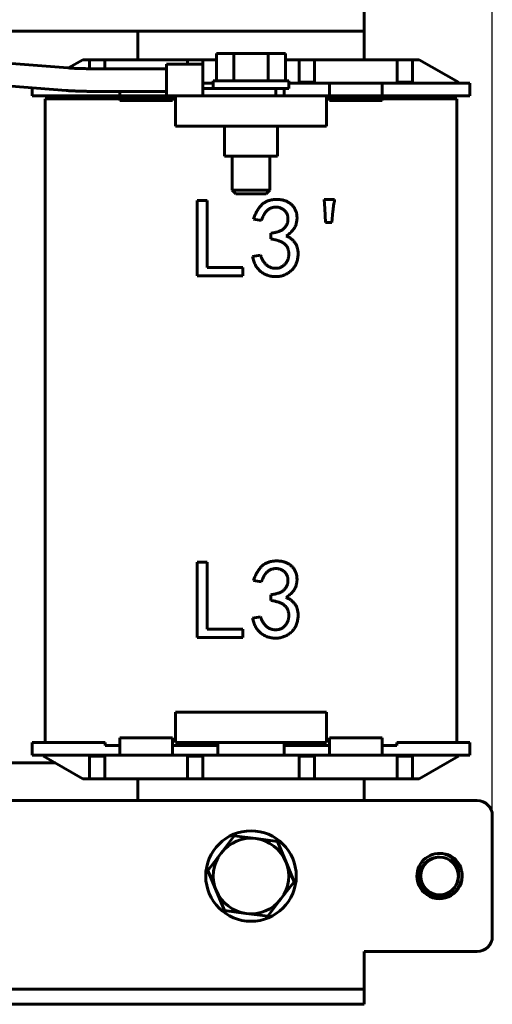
# Model space of a CAD drawing. Header units: millimetres. Extents: x 0 to 297, y 0 to 420.
# Tile 5 of 8: x 121 to 152, y 121 to 186. Entities that reach past the tile are written whole.
import ezdxf

# ---------------------------------------------------------------- set-up
doc = ezdxf.new("R2010")
doc.units = ezdxf.units.MM
doc.linetypes.add('K5LT_BASIC', pattern=[0])
doc.linetypes.add('K5LT_THIN', pattern=[0])
doc.layers.add('Системный слой', color=7, linetype='Continuous')
doc.styles.add('KDIMTEXTSTYLE', font='GOST_AU.SHX', dxfattribs={"width": 0.96, "oblique": 15, "height": 5})
doc.dimstyles.new('KDIMSTYLE (0.50)', dxfattribs={"dimtxt": 5, "dimasz": 1, "dimexe": 2, "dimexo": 0, "dimgap": 1, "dimtad": 1, "dimlfac": 2, "dimtxsty": 'KDIMTEXTSTYLE', "dimsah": 1, "dimcen": 0, "dimdle": 1, "dimadec": 0, "dimazin": 0, "dimtfac": 0.667, "dimtmove": 0, "dimatfit": 3, "dimfxl": 1, "dimtvp": 1, "dimtolj": 1, "dimtzin": 0, "dimarcsym": 0})

# ---------------------------------------------------------------- blocks, each defined once
blk = doc.blocks.new('U0')
at = {"layer": 'Системный слой', "color": 150, "linetype": 'K5LT_BASIC', "lineweight": 60, "true_color": 0x0080ff}
for p, q in [((133.861, 182.243), (138.671, 182.243)), ((138.671, 182.243), (138.861, 182.243))]:
    blk.add_line(p, q, dxfattribs=at)
blk = doc.blocks.new('U1')
at = {"layer": 'Системный слой', "color": 150, "linetype": 'K5LT_BASIC', "lineweight": 60, "true_color": 0x0080ff}
for p, q in [((134.084, 181.743), (138.671, 181.743)), ((138.671, 181.743), (138.861, 181.743))]:
    blk.add_line(p, q, dxfattribs=at)
blk = doc.blocks.new('U5')
at = {"layer": 'Системный слой', "color": 150, "linetype": 'K5LT_BASIC', "lineweight": 60, "true_color": 0x0080ff}
for p, q in [((143.861, 183.643), (143.861, 185.543)), ((143.861, 134.543), (143.861, 135.993))]:
    blk.add_line(p, q, dxfattribs=at)
blk = doc.blocks.new('U7')
at = {"layer": 'Системный слой', "color": 150, "linetype": 'K5LT_BASIC', "lineweight": 60, "true_color": 0x0080ff}
for p, q in [((130.761, 182.293), (130.761, 183.343)), ((130.761, 181.243), (130.761, 182.293))]:
    blk.add_line(p, q, dxfattribs=at)
blk = doc.blocks.new('U16')
at = {"layer": 'Системный слой', "color": 150, "linetype": 'K5LT_BASIC', "lineweight": 60, "true_color": 0x0080ff}
for p, q in [((68.861, 185.543), (79.635, 185.543)), ((81.135, 185.543), (82.135, 185.543)), ((83.635, 185.543), (84.878, 185.543)), ((86.502, 185.543), (143.861, 185.543))]:
    blk.add_line(p, q, dxfattribs=at)
blk = doc.blocks.new('U21')
at = {"layer": 'Системный слой', "color": 150, "linetype": 'K5LT_BASIC', "lineweight": 60, "true_color": 0x0080ff}
for p, q in [((125.21, 183.643), (125.661, 183.643)), ((126.661, 183.643), (132.161, 183.643)), ((133.161, 183.643), (134.075, 183.643)), ((138.648, 183.643), (139.561, 183.643)), ((140.561, 183.643), (146.061, 183.643)), ((147.061, 183.643), (147.513, 183.643))]:
    blk.add_line(p, q, dxfattribs=at)
blk = doc.blocks.new('U22')
at = {"layer": 'Системный слой', "color": 150, "linetype": 'K5LT_BASIC', "lineweight": 60, "true_color": 0x0080ff}
for p, q in [((125.21, 135.993), (125.661, 135.993)), ((126.661, 135.993), (132.161, 135.993)), ((133.161, 135.993), (139.561, 135.993)), ((140.561, 135.993), (146.061, 135.993)), ((147.061, 135.993), (147.513, 135.993))]:
    blk.add_line(p, q, dxfattribs=at)
blk = doc.blocks.new('U26')
at = {"layer": 'Системный слой', "color": 150, "linetype": 'K5LT_BASIC', "lineweight": 60, "true_color": 0x0080ff}
for end in [14.39971, 14.4, 14.39997, 17.51959, 360]:
    blk.add_arc((148.861, 129.543), 1.25, 90, end, dxfattribs=at)
blk = doc.blocks.new('U27')
at = {"layer": 'Системный слой', "color": 150, "linetype": 'K5LT_BASIC', "lineweight": 60, "true_color": 0x0080ff}
for p, q in [((128.861, 185.543), (128.861, 183.643)), ((128.861, 135.993), (128.861, 134.543))]:
    blk.add_line(p, q, dxfattribs=at)
blk = doc.blocks.new('KDIMARROW_01')
at = {"layer": 'Системный слой'}
blk.add_hatch(color=0, dxfattribs=at).paths.add_polyline_path([(-5, -0.658), (0, 0), (-5, 0.658), (-4.5, 0)])
at = {"layer": 'Системный слой', "color": 0, "linetype": 'K5LT_THIN', "lineweight": 18}
for p, q in [((-4.5, 0), (-5, 0.658)), ((-5, 0.658), (0, 0)), ((0, 0), (-5, -0.658)), ((-5, -0.658), (-4.5, 0)), ((0, 0), (-1, 0))]:
    blk.add_line(p, q, dxfattribs=at)

msp = doc.modelspace()

# ---------------------------------------------------------------- linework, layer by layer
at = {"layer": 'Системный слой', "color": 150, "linetype": 'K5LT_BASIC', "lineweight": 60, "true_color": 0x0080ff}
for p, q in [((143.8614, 185.5433), (143.8614, 204.5433)), ((134.0751, 184.0433), (134.0751, 182.2433)), ((134.0751, 184.0433), (135.2183, 184.0433)), ((135.2183, 184.0433), (135.2183, 182.2433)), ((135.2183, 184.0433), (137.5046, 184.0433)), ((137.5046, 184.0433), (137.5046, 182.2433)), ((137.5046, 184.0433), (138.6478, 184.0433)), ((138.6478, 184.0433), (138.6478, 182.2433)), ((116.1678, 183.7339), (124.2201, 183.0981)), ((125.2095, 183.6433), (124.2599, 183.0951)), ((125.6614, 183.6433), (126.6614, 183.6433)), ((125.6614, 183.0442), (125.6614, 183.6433)), ((126.6614, 183.6433), (126.6614, 183.0433)), ((132.1614, 183.6433), (133.1614, 183.6433)), ((132.1614, 183.3433), (132.1614, 183.6433)), ((133.1614, 183.6433), (133.1614, 183.3433)), ((139.5614, 183.6433), (140.5614, 183.6433)), ((139.5614, 182.1433), (139.5614, 183.6433)), ((140.5614, 183.6433), (140.5614, 182.1433)), ((146.0614, 182.1433), (146.0614, 183.6433)), ((146.0614, 183.6433), (147.0614, 183.6433)), ((147.0614, 183.6433), (147.0614, 182.1433)), ((150.1114, 182.1433), (147.5134, 183.6433)), ((125.8836, 183.0433), (130.7614, 183.0433)), ((130.7614, 183.3433), (133.1614, 183.3433)), ((133.1614, 182.2933), (133.1614, 183.3433)), ((116.0497, 182.2385), (124.1021, 181.6028)), ((133.1614, 181.5585), (133.1614, 182.2933)), ((133.1614, 182.0933), (133.8614, 182.0933)), ((133.8614, 181.7433), (133.8614, 182.2433)), ((138.8614, 181.7433), (138.8614, 182.2433)), ((138.8614, 182.0933), (139.5614, 182.0933)), ((140.5614, 182.1433), (139.5614, 182.1433)), ((139.5614, 182.0933), (139.5614, 182.1433)), ((139.5614, 182.0933), (140.5614, 182.0933)), ((140.5614, 182.0933), (140.5614, 182.1433)), ((140.5614, 182.0933), (141.5614, 182.0933)), ((141.5614, 182.0933), (141.5614, 181.2433)), ((143.0614, 182.0933), (141.5614, 182.0933)), ((143.5614, 182.0933), (143.0614, 182.0933)), ((145.0614, 182.0933), (143.5614, 182.0933)), ((145.0614, 182.0933), (146.1114, 182.0933)), ((145.0614, 181.2433), (145.0614, 182.0933)), ((146.0614, 182.0933), (146.0614, 182.1433)), ((147.0614, 182.1433), (146.0614, 182.1433)), ((146.1114, 182.0933), (150.8614, 182.0933)), ((147.0614, 182.0933), (147.0614, 182.1433)), ((150.1114, 182.1433), (150.1114, 182.0933)), ((150.8614, 181.2433), (150.8614, 182.0933)), ((121.8614, 181.2433), (121.8614, 181.7797)), ((125.8836, 181.5433), (130.7614, 181.5433)), ((127.6614, 181.5433), (127.6614, 181.2433)), ((134.084, 181.7433), (133.1614, 181.7433)), ((133.1614, 181.5585), (133.1614, 181.2433)), ((138.0114, 181.7433), (138.0114, 181.2433)), ((138.5614, 181.2433), (138.5614, 181.7433)), ((121.8614, 181.2433), (126.6114, 181.2433)), ((122.7114, 138.3933), (122.7114, 181.0433)), ((122.7114, 181.0433), (127.6614, 181.0433)), ((127.6614, 181.2433), (126.6114, 181.2433)), ((127.6614, 181.2433), (129.1614, 181.2433)), ((129.1614, 181.0433), (127.6614, 181.0433)), ((127.6614, 181.0433), (127.6614, 180.9433)), ((127.7114, 180.9433), (127.6614, 180.9433)), ((127.7114, 181.2433), (127.7114, 181.0433)), ((131.1614, 180.9433), (127.7114, 180.9433)), ((129.1614, 181.2433), (129.6614, 181.2433)), ((129.6614, 181.0433), (129.1614, 181.0433)), ((129.6614, 181.2433), (130.7614, 181.2433)), ((131.1614, 181.0433), (129.6614, 181.0433)), ((130.7614, 181.2433), (131.3614, 181.2433)), ((131.1614, 180.9433), (131.1614, 181.0433)), ((131.1614, 181.0433), (131.3614, 181.0433)), ((131.3614, 181.2433), (141.3614, 181.2433)), ((131.3614, 179.2433), (131.3614, 181.2433)), ((141.3614, 179.2433), (141.3614, 181.2433)), ((141.5614, 181.2433), (141.3614, 181.2433)), ((141.3614, 181.0433), (141.5614, 181.0433)), ((141.5614, 181.2433), (143.0614, 181.2433)), ((141.5614, 181.0433), (141.5614, 180.9433)), ((143.0614, 181.0433), (141.5614, 181.0433)), ((141.5614, 180.9433), (145.0114, 180.9433)), ((143.0614, 181.2433), (143.5614, 181.2433)), ((143.5614, 181.0433), (143.0614, 181.0433)), ((143.5614, 181.2433), (145.0614, 181.2433)), ((145.0614, 181.0433), (143.5614, 181.0433)), ((145.0114, 181.2433), (145.0114, 181.0433)), ((145.0114, 180.9433), (145.0614, 180.9433)), ((146.1114, 181.2433), (145.0614, 181.2433)), ((145.0614, 180.9433), (145.0614, 181.0433)), ((145.0614, 181.0433), (150.0114, 181.0433)), ((146.1114, 181.2433), (150.8614, 181.2433)), ((150.0114, 138.3933), (150.0114, 181.0433)), ((131.3614, 179.2433), (141.3614, 179.2433)), ((134.6114, 177.2433), (134.6114, 179.2433)), ((138.1114, 177.2433), (138.1114, 179.2433)), ((138.1114, 177.2433), (134.6114, 177.2433)), ((135.1114, 174.9933), (135.1114, 177.2433)), ((137.6114, 174.9933), (137.6114, 177.2433)), ((135.1114, 174.9933), (137.6114, 174.9933)), ((135.3614, 174.7433), (135.1114, 174.9933)), ((137.3614, 174.7433), (137.6114, 174.9933)), ((132.7842, 174.3098), (133.4567, 174.3098)), ((132.7842, 169.3098), (132.7842, 174.3098)), ((133.4567, 174.3098), (133.4567, 169.8654)), ((137.3614, 174.7433), (135.3614, 174.7433)), ((141.2638, 173.7835), (141.2053, 174.3683)), ((141.2053, 174.3683), (141.907, 174.3683)), ((141.293, 172.8478), (141.2638, 173.7835)), ((141.7901, 173.608), (141.7316, 172.8478)), ((137.0532, 172.994), (136.5269, 173.0817)), ((141.7316, 172.8478), (141.293, 172.8478)), ((137.6673, 171.7659), (137.6673, 172.1461)), ((136.4684, 170.5964), (136.9948, 170.6841)), ((133.4567, 169.8654), (135.8252, 169.8654)), ((135.8252, 169.8654), (135.8252, 169.3098)), ((135.8252, 169.3098), (132.7842, 169.3098)), ((132.7842, 150.3537), (133.4567, 150.3537)), ((132.7842, 145.3537), (132.7842, 150.3537)), ((133.4567, 150.3537), (133.4567, 145.9092)), ((137.0532, 149.0379), (136.5269, 149.1256)), ((137.6673, 147.8098), (137.6673, 148.1899)), ((136.4684, 146.6402), (136.9948, 146.7279)), ((133.4567, 145.9092), (135.8252, 145.9092)), ((135.8252, 145.9092), (135.8252, 145.3537)), ((135.8252, 145.3537), (132.7842, 145.3537)), ((141.3614, 140.3933), (131.3614, 140.3933)), ((131.3614, 140.3933), (131.3614, 138.3933)), ((141.3614, 140.3933), (141.3614, 138.3933)), ((121.8614, 138.3933), (121.8614, 137.5433)), ((121.8614, 138.3933), (126.6114, 138.3933)), ((126.6114, 138.3933), (126.6902, 138.3933)), ((126.6902, 138.3933), (126.6902, 138.1933)), ((127.6614, 138.6933), (127.7114, 138.6933)), ((127.6614, 138.1933), (127.6614, 138.6933)), ((127.7114, 138.6933), (131.1614, 138.6933)), ((131.1614, 138.6933), (131.1614, 138.1933)), ((141.3614, 138.3933), (131.3614, 138.3933)), ((134.1614, 138.1933), (134.1614, 138.3933)), ((138.5614, 138.3933), (138.5614, 138.1933)), ((141.5614, 138.1933), (141.5614, 138.6933)), ((145.0114, 138.6933), (141.5614, 138.6933)), ((145.0614, 138.6933), (145.0114, 138.6933)), ((145.0614, 138.6933), (145.0614, 138.1933)), ((146.0327, 138.3933), (146.1114, 138.3933)), ((146.0327, 138.1933), (146.0327, 138.3933)), ((146.1114, 138.3933), (150.8614, 138.3933)), ((150.8614, 138.3933), (150.8614, 137.5433)), ((126.6902, 138.1933), (127.6614, 138.1933)), ((127.6614, 138.1933), (127.6614, 137.5433)), ((131.1614, 138.1933), (134.1614, 138.1933)), ((131.1614, 137.5433), (131.1614, 138.1933)), ((134.1614, 138.1933), (134.1614, 137.5433)), ((138.5614, 137.5433), (138.5614, 138.1933)), ((138.5614, 138.1933), (141.5614, 138.1933)), ((141.5614, 138.1933), (141.5614, 137.5433)), ((145.0614, 138.1933), (146.0327, 138.1933)), ((145.0614, 137.5433), (145.0614, 138.1933)), ((119.332, 137.0433), (123.3909, 137.0433)), ((121.8614, 137.5433), (126.6114, 137.5433)), ((122.6114, 137.4933), (122.6114, 137.5433)), ((122.6114, 137.4933), (125.2095, 135.9933)), ((125.6614, 137.5433), (125.6614, 137.4933)), ((125.6614, 137.4933), (125.6614, 135.9933)), ((126.6614, 137.4933), (125.6614, 137.4933)), ((127.6614, 137.5433), (126.6114, 137.5433)), ((126.6614, 137.5433), (126.6614, 137.4933)), ((126.6614, 135.9933), (126.6614, 137.4933)), ((129.1614, 137.5433), (127.6614, 137.5433)), ((129.6614, 137.5433), (129.1614, 137.5433)), ((131.1614, 137.5433), (129.6614, 137.5433)), ((132.1614, 137.5433), (131.1614, 137.5433)), ((132.1614, 137.5433), (132.1614, 137.4933)), ((132.1614, 137.5433), (133.1614, 137.5433)), ((132.1614, 137.4933), (132.1614, 135.9933)), ((133.1614, 137.4933), (132.1614, 137.4933)), ((133.1614, 137.5433), (133.1614, 137.4933)), ((134.1614, 137.5433), (133.1614, 137.5433)), ((133.1614, 135.9933), (133.1614, 137.4933)), ((136.1614, 137.5433), (134.1614, 137.5433)), ((136.5614, 137.5433), (136.1614, 137.5433)), ((138.5614, 137.5433), (136.5614, 137.5433)), ((139.5614, 137.5433), (138.5614, 137.5433)), ((139.5614, 137.5433), (139.5614, 137.4933)), ((139.5614, 137.5433), (140.5614, 137.5433)), ((139.5614, 137.4933), (139.5614, 135.9933)), ((140.5614, 137.4933), (139.5614, 137.4933)), ((141.5614, 137.5433), (140.5614, 137.5433)), ((140.5614, 137.5433), (140.5614, 137.4933)), ((140.5614, 135.9933), (140.5614, 137.4933)), ((143.0614, 137.5433), (141.5614, 137.5433)), ((143.5614, 137.5433), (143.0614, 137.5433)), ((145.0614, 137.5433), (143.5614, 137.5433)), ((146.1114, 137.5433), (145.0614, 137.5433)), ((146.0614, 137.5433), (146.0614, 137.4933)), ((147.0614, 137.4933), (146.0614, 137.4933)), ((146.0614, 137.4933), (146.0614, 135.9933)), ((146.1114, 137.5433), (150.8614, 137.5433)), ((147.0614, 137.5433), (147.0614, 137.4933)), ((147.0614, 135.9933), (147.0614, 137.4933)), ((147.5134, 135.9933), (150.1114, 137.4933)), ((150.1114, 137.4933), (150.1114, 137.5433)), ((125.6614, 135.9933), (126.6614, 135.9933)), ((132.1614, 135.9933), (133.1614, 135.9933)), ((139.5614, 135.9933), (140.5614, 135.9933)), ((146.0614, 135.9933), (147.0614, 135.9933)), ((61.3614, 134.5433), (151.3614, 134.5433)), ((152.3614, 125.5433), (152.3614, 133.5433)), ((135.2557, 132.2099), (134.3775, 131.0645)), ((136.6868, 132.0221), (135.2557, 132.2099)), ((138.1179, 131.8342), (136.6868, 132.0221)), ((138.6708, 130.501), (138.1179, 131.8342)), ((134.3775, 131.0645), (133.4992, 129.919)), ((139.2237, 129.1677), (138.6708, 130.501)), ((133.4992, 129.919), (134.0521, 128.5857)), ((134.0521, 128.5857), (134.605, 127.2524)), ((138.3454, 128.0222), (139.2237, 129.1677)), ((137.4672, 126.8768), (138.3454, 128.0222)), ((134.605, 127.2524), (136.0361, 127.0646)), ((136.0361, 127.0646), (137.4672, 126.8768)), ((143.8614, 122.0433), (143.8614, 124.5433)), ((143.8614, 124.5433), (151.3614, 124.5433)), ((69.8614, 122.0433), (142.8614, 122.0433)), ((142.8614, 122.0433), (143.8614, 122.0433)), ((143.8614, 122.0433), (143.8614, 121.0433)), ((69.8614, 121.0433), (142.8614, 121.0433)), ((143.8614, 121.0433), (142.8614, 121.0433))]:
    msp.add_line(p, q, dxfattribs=at)
msp.add_circle((136.3614, 129.5433), 3, dxfattribs=at)
for centre, radius, start, end in [((151.3614, 133.5433), 1, 0, 90), ((136.3614, 129.5433), 2.5, 82.522674, 142.522674), ((136.3614, 129.5433), 2.5, 22.522674, 82.522674), ((136.3614, 129.5433), 2.5, 142.522674, 202.522674), ((136.3614, 129.5433), 2.5, 322.522674, 22.522674), ((148.8614, 129.5433), 1.5, 75.888131, 180), ((148.8614, 129.5433), 1.25, 360, 90), ((148.8614, 129.5433), 1.5, 180, 14.11187), ((136.3614, 129.5433), 2.5, 202.522674, 262.522674), ((136.3614, 129.5433), 2.5, 262.522674, 322.522674), ((151.3614, 125.5433), 1, 270, 0)]:
    msp.add_arc(centre, radius, start, end, dxfattribs=at)
for points, knots in [([(124.2201, 183.0981), (124.2332, 183.0971), (124.246, 183.0961), (124.3179, 183.091), (124.3747, 183.0868), (124.5131, 183.0783), (124.594, 183.0739), (124.7634, 183.0658), (124.8518, 183.0622), (125.0346, 183.0558), (125.129, 183.0531), (125.3219, 183.0486), (125.4206, 183.0468), (125.5604, 183.0451), (125.6007, 183.0447), (125.6479, 183.0443), (125.6547, 183.0442), (125.6829, 183.044), (125.7043, 183.0439), (125.7782, 183.0435), (125.831, 183.0435), (125.8836, 183.0433), (125.8836, 183.0433), (125.8836, 183.0433)], [0, 0, 0, 0, 0.5154441, 0.5154441, 2.6629215, 2.6629215, 5.3641203, 5.3641203, 8.0995078, 8.0995078, 10.8606458, 10.8606458, 13.6431808, 13.6431808, 14.7657651, 14.7657651, 14.9530866, 14.9530866, 15.5462011, 15.5462011, 16.9998029, 16.9998029, 17, 17, 17, 17]), ([(124.1021, 181.6028), (124.179, 181.5967), (124.2598, 181.5911), (124.4288, 181.5806), (124.5171, 181.5758), (124.7003, 181.5671), (124.7952, 181.5633), (124.9904, 181.5565), (125.0906, 181.5536), (125.2949, 181.5488), (125.3991, 181.547), (125.5455, 181.5452), (125.5871, 181.5447), (125.6583, 181.5441), (125.688, 181.5439), (125.7729, 181.5435), (125.8282, 181.5433), (125.8836, 181.5433)], [0, 0, 0, 0, 2.6952133, 2.6952133, 5.4144145, 5.4144145, 8.1551103, 8.1551103, 10.9126312, 10.9126312, 13.6850292, 13.6850292, 14.7780749, 14.7780749, 15.5544443, 15.5544443, 17, 17, 17, 17]), ([(136.5269, 173.0817), (136.5576, 173.1664), (136.6174, 173.3314), (136.7291, 173.5635), (136.8587, 173.7726), (136.9803, 173.9305), (137.087, 174.0438), (137.1756, 174.1169), (137.2694, 174.1833), (137.371, 174.2389), (137.4792, 174.2862), (137.5945, 174.3225), (137.7162, 174.3507), (137.8429, 174.3698), (137.9707, 174.38), (138.0962, 174.3841), (138.2176, 174.3778), (138.3354, 174.367), (138.4486, 174.3458), (138.5578, 174.318), (138.6624, 174.2806), (138.7635, 174.238), (138.858, 174.1869), (138.947, 174.131), (139.0267, 174.0661), (139.1016, 173.9975), (139.166, 173.9194), (139.2254, 173.8367), (139.2772, 173.7472), (139.3201, 173.6515), (139.356, 173.5524), (139.3828, 173.4497), (139.4029, 173.3452), (139.4123, 173.2379), (139.4134, 173.1289), (139.4056, 173.0174), (139.3891, 172.9038), (139.3647, 172.7884), (139.3296, 172.673), (139.2791, 172.5609), (139.2149, 172.4525), (139.1371, 172.3477), (139.0459, 172.2467), (138.9399, 172.1508), (138.8216, 172.0568), (138.7352, 171.9999), (138.6907, 171.9706)], [0, 0, 0, 0, 0.0474644, 0.0924887, 0.135475, 0.1769674, 0.1972903, 0.2174162, 0.2373714, 0.2578142, 0.2783543, 0.2995383, 0.3214187, 0.3441338, 0.3670489, 0.3889408, 0.4102756, 0.4311237, 0.4512424, 0.4709051, 0.4904653, 0.5097307, 0.5287159, 0.5470332, 0.5650435, 0.5828138, 0.6005035, 0.6182453, 0.6364913, 0.6548865, 0.6734863, 0.6919963, 0.7107705, 0.7294984, 0.7487196, 0.7681758, 0.7883602, 0.8091874, 0.8303141, 0.8517809, 0.8738761, 0.8965984, 0.9204467, 0.9454984, 0.97192, 1, 1, 1, 1]), ([(141.907, 174.3683), (141.8805, 174.2419), (141.8278, 173.9906), (141.8026, 173.7351), (141.7901, 173.608)], [0, 0, 0, 0, 0.5027795, 1, 1, 1, 1]), ([(137.6673, 172.1461), (137.7168, 172.1511), (137.8127, 172.1609), (137.9506, 172.1869), (138.0783, 172.2161), (138.1952, 172.2532), (138.3017, 172.2965), (138.3984, 172.3456), (138.4839, 172.4026), (138.5589, 172.4657), (138.6245, 172.5342), (138.6798, 172.6081), (138.726, 172.6868), (138.762, 172.7709), (138.7874, 172.8601), (138.8057, 172.9539), (138.811, 173.0528), (138.8091, 173.1546), (138.7982, 173.2554), (138.775, 173.3509), (138.7424, 173.4392), (138.7007, 173.5212), (138.6462, 173.5944), (138.5833, 173.661), (138.51, 173.7197), (138.4279, 173.7702), (138.3401, 173.8114), (138.2502, 173.845), (138.1583, 173.8651), (138.0654, 173.876), (137.9709, 173.8777), (137.8752, 173.8659), (137.7779, 173.8453), (137.6798, 173.8143), (137.5823, 173.7706), (137.4907, 173.7075), (137.4052, 173.6282), (137.3226, 173.5343), (137.2482, 173.4217), (137.1763, 173.2947), (137.1099, 173.1509), (137.0727, 173.0478), (137.0532, 172.994)], [0, 0, 0, 0, 0.0346279, 0.0670302, 0.097477, 0.1256632, 0.1522368, 0.1773884, 0.2009232, 0.2235527, 0.2453943, 0.2667337, 0.2876601, 0.3086917, 0.3301416, 0.3521026, 0.3749979, 0.3988532, 0.4228625, 0.4453314, 0.4670165, 0.488239, 0.5090779, 0.5302096, 0.5518132, 0.5742469, 0.597043, 0.6191997, 0.6408208, 0.6623075, 0.6841505, 0.7063853, 0.7292324, 0.7532102, 0.7778108, 0.803296, 0.8301304, 0.8587779, 0.8900428, 0.9237671, 0.9602734, 1, 1, 1, 1]), ([(138.6907, 171.9706), (138.756, 171.9397), (138.8839, 171.8792), (139.0549, 171.7567), (139.2018, 171.6123), (139.3034, 171.4741), (139.372, 171.3536), (139.4129, 171.2545), (139.4442, 171.1488), (139.4667, 171.0368), (139.4811, 170.918), (139.4847, 170.7924), (139.4805, 170.6596), (139.4664, 170.5225), (139.4438, 170.3848), (139.4075, 170.2523), (139.3612, 170.1263), (139.3033, 170.0067), (139.2332, 169.8945), (139.1505, 169.7899), (139.0588, 169.6906), (138.9547, 169.6008), (138.8445, 169.519), (138.7288, 169.4481), (138.6098, 169.3883), (138.4869, 169.3404), (138.3602, 169.3045), (138.2301, 169.2798), (138.0961, 169.2653), (137.9599, 169.2638), (137.824, 169.2719), (137.6918, 169.2922), (137.5635, 169.3193), (137.4404, 169.3594), (137.321, 169.4073), (137.2074, 169.4676), (137.0978, 169.5364), (136.9933, 169.6148), (136.8955, 169.7037), (136.8065, 169.8029), (136.7256, 169.911), (136.6572, 170.0305), (136.5941, 170.1575), (136.5434, 170.2955), (136.4989, 170.4421), (136.4788, 170.5442), (136.4684, 170.5964)], [0, 0, 0, 0, 0.0353833, 0.0692705, 0.1025623, 0.13598, 0.1530165, 0.1704708, 0.18839, 0.2069955, 0.2264245, 0.246968, 0.2685728, 0.2915207, 0.3145081, 0.3368773, 0.3587738, 0.3802259, 0.4019327, 0.4234948, 0.4455346, 0.4681122, 0.4907681, 0.5127759, 0.5345433, 0.5560063, 0.5773522, 0.5989781, 0.6208696, 0.6433506, 0.6656967, 0.6875237, 0.70891, 0.7299007, 0.7509362, 0.7719157, 0.7928347, 0.8143218, 0.8358715, 0.8575523, 0.8795708, 0.9019429, 0.9249779, 0.949008, 0.973929, 1, 1, 1, 1]), ([(136.9948, 170.6841), (137.0155, 170.6228), (137.0562, 170.5023), (137.1443, 170.336), (137.2495, 170.186), (137.3505, 170.0736), (137.4418, 169.9968), (137.5137, 169.9466), (137.5894, 169.9035), (137.6708, 169.8719), (137.7551, 169.8447), (137.8444, 169.8295), (137.9371, 169.8207), (138.0324, 169.8192), (138.1274, 169.8279), (138.2192, 169.8453), (138.3063, 169.871), (138.3883, 169.9068), (138.4641, 169.9533), (138.5365, 170.0061), (138.6029, 170.0697), (138.6625, 170.1419), (138.7165, 170.2195), (138.7631, 170.3005), (138.8016, 170.3845), (138.8304, 170.4715), (138.8527, 170.5608), (138.8651, 170.653), (138.871, 170.7479), (138.8671, 170.8442), (138.8573, 170.9394), (138.8373, 171.0303), (138.8103, 171.1154), (138.7769, 171.1963), (138.7333, 171.2702), (138.6831, 171.3393), (138.6252, 171.4028), (138.5583, 171.4603), (138.483, 171.5137), (138.3976, 171.563), (138.3009, 171.6064), (138.195, 171.6481), (138.0778, 171.6833), (137.9506, 171.7156), (137.8126, 171.7439), (137.7168, 171.7584), (137.6673, 171.7659)], [0, 0, 0, 0, 0.0421545, 0.0827972, 0.1221768, 0.1614951, 0.1808753, 0.1998131, 0.218676, 0.2374728, 0.2566836, 0.2763067, 0.2964043, 0.3173563, 0.3383914, 0.3585206, 0.3781819, 0.3974704, 0.416687, 0.4360372, 0.4558515, 0.476407, 0.4970419, 0.5173929, 0.5373034, 0.5571791, 0.5770478, 0.5972554, 0.617769, 0.6389669, 0.6600494, 0.6800419, 0.6995475, 0.7182171, 0.7369917, 0.7553545, 0.7738496, 0.792872, 0.8127936, 0.8339915, 0.8570584, 0.8818013, 0.9081599, 0.9368209, 0.9673369, 1, 1, 1, 1]), ([(136.5269, 149.1256), (136.5576, 149.2103), (136.6174, 149.3753), (136.7291, 149.6074), (136.8587, 149.8165), (136.9803, 149.9743), (137.087, 150.0877), (137.1756, 150.1607), (137.2694, 150.2272), (137.371, 150.2827), (137.4792, 150.3301), (137.5945, 150.3664), (137.7162, 150.3946), (137.8429, 150.4137), (137.9707, 150.4238), (138.0962, 150.428), (138.2176, 150.4217), (138.3354, 150.4109), (138.4486, 150.3897), (138.5578, 150.3619), (138.6624, 150.3245), (138.7635, 150.2818), (138.858, 150.2308), (138.947, 150.1749), (139.0267, 150.11), (139.1016, 150.0413), (139.166, 149.9633), (139.2254, 149.8805), (139.2772, 149.7911), (139.3201, 149.6954), (139.356, 149.5962), (139.3828, 149.4936), (139.4029, 149.3891), (139.4123, 149.2817), (139.4134, 149.1728), (139.4056, 149.0613), (139.3891, 148.9477), (139.3647, 148.8322), (139.3296, 148.7169), (139.2791, 148.6047), (139.2149, 148.4963), (139.1371, 148.3916), (139.0459, 148.2906), (138.9399, 148.1946), (138.8216, 148.1006), (138.7352, 148.0438), (138.6907, 148.0145)], [0, 0, 0, 0, 0.0474644, 0.0924887, 0.135475, 0.1769674, 0.1972903, 0.2174162, 0.2373714, 0.2578142, 0.2783543, 0.2995383, 0.3214187, 0.3441338, 0.3670489, 0.3889408, 0.4102756, 0.4311237, 0.4512424, 0.4709051, 0.4904653, 0.5097307, 0.5287159, 0.5470332, 0.5650435, 0.5828138, 0.6005035, 0.6182453, 0.6364913, 0.6548865, 0.6734863, 0.6919963, 0.7107705, 0.7294984, 0.7487196, 0.7681758, 0.7883602, 0.8091874, 0.8303141, 0.8517809, 0.8738761, 0.8965984, 0.9204467, 0.9454984, 0.97192, 1, 1, 1, 1]), ([(137.6673, 148.1899), (137.7168, 148.195), (137.8127, 148.2048), (137.9506, 148.2307), (138.0783, 148.2599), (138.1952, 148.2971), (138.3017, 148.3403), (138.3984, 148.3895), (138.4839, 148.4465), (138.5589, 148.5095), (138.6245, 148.578), (138.6798, 148.652), (138.726, 148.7307), (138.762, 148.8147), (138.7874, 148.904), (138.8057, 148.9978), (138.811, 149.0967), (138.8091, 149.1984), (138.7982, 149.2992), (138.775, 149.3947), (138.7424, 149.483), (138.7007, 149.5651), (138.6462, 149.6382), (138.5833, 149.7048), (138.51, 149.7636), (138.4279, 149.8141), (138.3401, 149.8553), (138.2502, 149.8888), (138.1583, 149.909), (138.0654, 149.9199), (137.9709, 149.9216), (137.8752, 149.9098), (137.7779, 149.8892), (137.6798, 149.8582), (137.5823, 149.8144), (137.4907, 149.7513), (137.4052, 149.6721), (137.3226, 149.5782), (137.2482, 149.4656), (137.1763, 149.3385), (137.1099, 149.1947), (137.0727, 149.0916), (137.0532, 149.0379)], [0, 0, 0, 0, 0.0346279, 0.0670302, 0.097477, 0.1256632, 0.1522368, 0.1773884, 0.2009232, 0.2235527, 0.2453943, 0.2667337, 0.2876601, 0.3086917, 0.3301416, 0.3521026, 0.3749979, 0.3988532, 0.4228625, 0.4453314, 0.4670165, 0.488239, 0.5090779, 0.5302096, 0.5518132, 0.5742469, 0.597043, 0.6191997, 0.6408208, 0.6623075, 0.6841505, 0.7063853, 0.7292324, 0.7532102, 0.7778108, 0.803296, 0.8301304, 0.8587779, 0.8900428, 0.9237671, 0.9602734, 1, 1, 1, 1]), ([(138.6907, 148.0145), (138.756, 147.9836), (138.8839, 147.923), (139.0549, 147.8006), (139.2018, 147.6562), (139.3034, 147.518), (139.372, 147.3974), (139.4129, 147.2984), (139.4442, 147.1926), (139.4667, 147.0806), (139.4811, 146.9619), (139.4847, 146.8362), (139.4805, 146.7034), (139.4664, 146.5663), (139.4438, 146.4287), (139.4075, 146.2962), (139.3612, 146.1702), (139.3033, 146.0506), (139.2332, 145.9384), (139.1505, 145.8337), (139.0588, 145.7344), (138.9547, 145.6446), (138.8445, 145.5628), (138.7288, 145.492), (138.6098, 145.4322), (138.4869, 145.3842), (138.3602, 145.3484), (138.2301, 145.3237), (138.0961, 145.3092), (137.9599, 145.3076), (137.824, 145.3157), (137.6918, 145.336), (137.5635, 145.3631), (137.4404, 145.4032), (137.321, 145.4512), (137.2074, 145.5115), (137.0978, 145.5803), (136.9933, 145.6586), (136.8955, 145.7476), (136.8065, 145.8468), (136.7256, 145.9549), (136.6572, 146.0744), (136.5941, 146.2014), (136.5434, 146.3393), (136.4989, 146.4859), (136.4788, 146.588), (136.4684, 146.6402)], [0, 0, 0, 0, 0.0353833, 0.0692705, 0.1025623, 0.13598, 0.1530165, 0.1704708, 0.18839, 0.2069955, 0.2264245, 0.246968, 0.2685728, 0.2915207, 0.3145081, 0.3368773, 0.3587738, 0.3802259, 0.4019327, 0.4234948, 0.4455346, 0.4681122, 0.4907681, 0.5127759, 0.5345433, 0.5560063, 0.5773522, 0.5989781, 0.6208696, 0.6433506, 0.6656967, 0.6875237, 0.70891, 0.7299007, 0.7509362, 0.7719157, 0.7928347, 0.8143218, 0.8358715, 0.8575523, 0.8795708, 0.9019429, 0.9249779, 0.949008, 0.973929, 1, 1, 1, 1]), ([(136.9948, 146.7279), (137.0155, 146.6666), (137.0562, 146.5462), (137.1443, 146.3799), (137.2495, 146.2298), (137.3505, 146.1174), (137.4418, 146.0407), (137.5137, 145.9905), (137.5894, 145.9474), (137.6708, 145.9158), (137.7551, 145.8886), (137.8444, 145.8733), (137.9371, 145.8646), (138.0324, 145.8631), (138.1274, 145.8718), (138.2192, 145.8892), (138.3063, 145.9148), (138.3883, 145.9507), (138.4641, 145.9972), (138.5365, 146.05), (138.6029, 146.1135), (138.6625, 146.1858), (138.7165, 146.2633), (138.7631, 146.3444), (138.8016, 146.4284), (138.8304, 146.5153), (138.8527, 146.6047), (138.8651, 146.6969), (138.871, 146.7918), (138.8671, 146.8881), (138.8573, 146.9832), (138.8373, 147.0741), (138.8103, 147.1592), (138.7769, 147.2401), (138.7333, 147.314), (138.6831, 147.3832), (138.6252, 147.4467), (138.5583, 147.5042), (138.483, 147.5576), (138.3976, 147.6069), (138.3009, 147.6502), (138.195, 147.692), (138.0778, 147.7271), (137.9506, 147.7595), (137.8126, 147.7878), (137.7168, 147.8023), (137.6673, 147.8098)], [0, 0, 0, 0, 0.0421545, 0.0827972, 0.1221768, 0.1614951, 0.1808753, 0.1998131, 0.218676, 0.2374728, 0.2566836, 0.2763067, 0.2964043, 0.3173563, 0.3383914, 0.3585206, 0.3781819, 0.3974704, 0.416687, 0.4360372, 0.4558515, 0.476407, 0.4970419, 0.5173929, 0.5373034, 0.5571791, 0.5770478, 0.5972554, 0.617769, 0.6389669, 0.6600494, 0.6800419, 0.6995475, 0.7182171, 0.7369917, 0.7553545, 0.7738496, 0.792872, 0.8127936, 0.8339915, 0.8570584, 0.8818013, 0.9081599, 0.9368209, 0.9673369, 1, 1, 1, 1]), ([(147.5322, 129.5433), (147.5383, 129.7129), (147.5769, 129.8784), (147.6817, 130.1111), (147.7235, 130.1841), (147.8207, 130.3213), (147.8767, 130.3861), (147.9992, 130.5026), (148.0654, 130.5542), (148.208, 130.644), (148.285, 130.6823), (148.521, 130.7717), (148.6911, 130.7999), (148.8614, 130.7933)], [0.0095493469, 0.0095493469, 0.0095493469, 0.0095493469, 0.0105568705, 0.0105568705, 0.0110606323, 0.0110606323, 0.0115643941, 0.0115643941, 0.0120681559, 0.0120681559, 0.0125719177, 0.0125719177, 0.0135794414, 0.0135794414, 0.0135794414, 0.0135794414]), ([(150.1114, 129.5433), (150.1333, 129.696), (150.1282, 129.8483), (150.0647, 130.1496), (150.0076, 130.2914), (149.8447, 130.5529), (149.7424, 130.6673), (149.5048, 130.8631), (149.3709, 130.9418), (149.2272, 130.9981)], [0, 0, 0, 0, 0.0009213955, 0.0009213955, 0.001842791, 0.001842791, 0.0027641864, 0.0027641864, 0.0036855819, 0.0036855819, 0.0036855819, 0.0036855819]), ([(150.2663, 130.1253), (150.1898, 130.31), (150.076, 130.4793), (149.797, 130.7582), (149.6281, 130.8717), (149.4434, 130.9482)], [0, 0, 0, 0, 0.0011990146, 0.0011990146, 0.0023980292, 0.0023980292, 0.0023980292, 0.0023980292]), ([(150.3162, 129.9091), (150.3225, 129.8795), (150.3329, 129.8235), (150.3429, 129.7442), (150.3482, 129.674), (150.3504, 129.6076), (150.3496, 129.5398), (150.3456, 129.4713), (150.338, 129.3991), (150.3249, 129.3156), (150.3014, 129.2092), (150.2591, 129.0739), (150.192, 128.9202), (150.1013, 128.7668), (149.9973, 128.6316), (149.8856, 128.5158), (149.7646, 128.4145), (149.6258, 128.3225), (149.4694, 128.2441), (149.3017, 128.185), (149.1303, 128.1476), (148.9627, 128.1318), (148.7963, 128.1354), (148.6329, 128.1582), (148.4664, 128.2025), (148.3029, 128.2688), (148.1477, 128.3567), (148.0087, 128.4607), (147.8899, 128.5747), (147.7893, 128.6968), (147.7026, 128.8305), (147.6296, 128.9799), (147.5722, 129.149), (147.5406, 129.3113), (147.5308, 129.4454), (147.5312, 129.5161), (147.5322, 129.5433)], [0, 0, 0, 0, 0.6974738, 1.3141307, 1.8499706, 2.3418911, 2.8562768, 3.3986082, 3.9319878, 4.5382531, 5.3545607, 6.4510533, 7.8165303, 9.2267611, 10.5690574, 11.756956, 12.9447454, 14.217829, 15.6026072, 16.9871047, 18.3246423, 19.6540859, 20.8776494, 22.1704011, 23.464485, 24.8586891, 26.2455591, 27.5837638, 28.8701666, 30.0487397, 31.2380924, 32.5530033, 33.8907186, 35.363828, 36.368592, 37, 37, 37, 37])]:
    msp.add_open_spline(points, degree=3, knots=knots, dxfattribs=at)
for points in [[(149.4434, 130.9482), (149.372, 130.9703), (149.2999, 130.9868), (149.2272, 130.9981)], [(150.3162, 129.9091), (150.3049, 129.9819), (150.2884, 130.054), (150.2663, 130.1253)]]:
    msp.add_open_spline(points, degree=3, dxfattribs=at)

# ---------------------------------------------------------------- block references
at = {"layer": 'Системный слой'}
for name in ['U16', 'U27', 'U5', 'U21', 'U7', 'U0', 'U1', 'U22', 'U26']:
    msp.add_blockref(name, (0, 0), dxfattribs=at)

# ---------------------------------------------------------------- dimensions: what is measured, and where the dimension line sits
at = {"layer": 'Системный слой', "color": 7}
msp.add_linear_dim(base=(60.3614, 234.5433), p1=(152.3614, 133.5433), p2=(60.3614, 133.5433), location=(106.3614, 234.5433), text='\\H5.0;\\W0.965;\\Q15;\\H5.0;\\W0.965;\\Q15;\\Q15;Ш', dimstyle='KDIMSTYLE (0.50)', override={"dimexo": 0, "dimblk1": 'KDIMARROW_01', "dimblk2": 'KDIMARROW_01', "dimse1": 0, "dimse2": 0, "dimclrt": 7, "dimtolj": 1}, dxfattribs=at).render()

doc.saveas('drawing.dxf')
